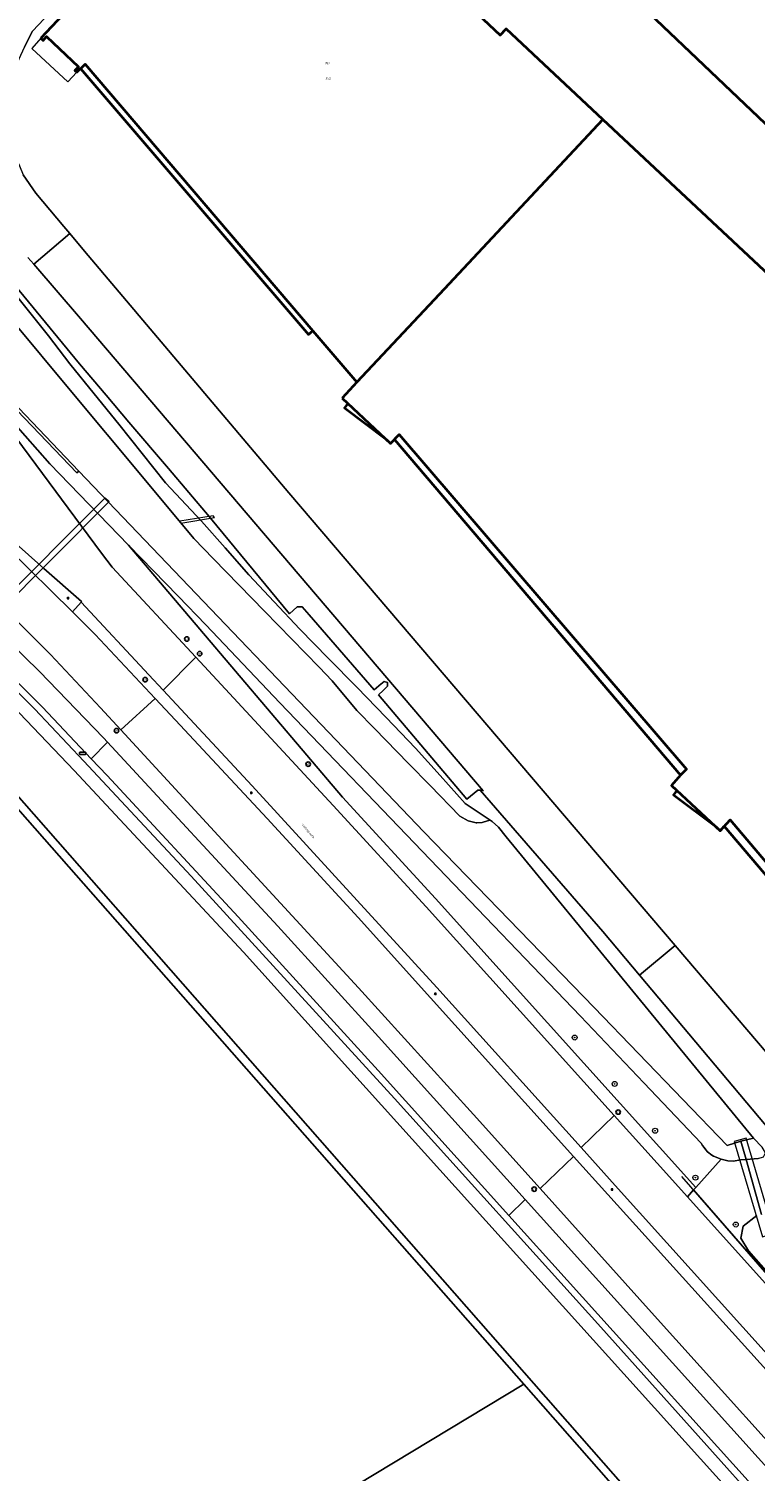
# Model space of a CAD drawing. Header units: metres. Extents: x 73718 to 76933, y 443658 to 446696.
# Tile 128 of 153: x 75514 to 75631, y 445738 to 445969. Entities that reach past the tile are written whole.
import ezdxf
from ezdxf.enums import TextEntityAlignment as Align

# ---------------------------------------------------------------- set-up
doc = ezdxf.new("R2010")
doc.units = ezdxf.units.M
for name, color, linetype, lineweight in [('B-WE-GK-BESCHOEIING-G', 130, 'GK-BESCHOEIING-SO', 18), ('B-WE-GK-KEERWAND_DAMWAND-G', 30, 'Continuous', 18), ('B-WE-GR-BOOM-S', 90, 'Continuous', 25), ('B-WE-GR-GRAS-GV', 60, 'Continuous', 13), ('B-WE-IE-MEUBILAIR-S', 7, 'Continuous', 25), ('B-WE-IE-MEUBILAIR_WEGMEUBILAIR-G', 7, 'Continuous', 18), ('B-WE-KW-KUNSTWERK_DUIKER-GV', 170, 'Continuous', 18), ('B-WE-OG-BEBOUWING-GV', 7, 'Continuous', 35), ('B-WE-OG-BEBOUWING-T18', 10, 'Continuous', 18), ('B-WE-OG-BEBOUWING_LUIFEL-GV', 7, 'Continuous', 18), ('B-WE-OG-TERREIN_ERF-GV', 7, 'Continuous', 18), ('B-WE-OG-TERREIN_OEVER-GV', 7, 'Continuous', 18), ('B-WE-OG-TOPOGRAFIE-T18', 10, 'Continuous', 18), ('B-WE-OG-WATER_SLOOT-GV', 120, 'Continuous', 18), ('B-WE-OG-WEG-GV', 7, 'Continuous', 18), ('B-WE-VH-GESLOTENVERHARDING-GV', 10, 'Continuous', 18), ('B-WE-VH-GESLOTENVERHARDING_ASFALT-GV', 10, 'Continuous', 18), ('B-WE-VH-OPENVERHARDING_BETONSTRAATSTEEN-GV', 30, 'Continuous', 18)]:
    doc.layers.add(name, color=color, linetype=linetype, lineweight=lineweight)
doc.styles.add('NLCS-ISO', font='NLCS-ISO.ttf')
doc.styles.add('NLCS-ISO-M200-T18', font='NLCS-ISO.ttf', dxfattribs={"height": 0.36})
doc.linetypes.add('GK-BESCHOEIING-SO', pattern='A,18,-3,[1,NLCS.SHX,S=0.6,R=0,X=0,Y=0],-3', length=24)

# ---------------------------------------------------------------- blocks, each defined once
blk = doc.blocks.new('SIE-MEUBILAIR_KAST-SO')
at = {"flags": 128}
blk.add_lwpolyline([(-2, -1), (2, -1, 0.414214), (2.5, -0.5), (2.5, 0.5, 0.414214), (2, 1), (-2, 1, 0.414214), (-2.5, 0.5), (-2.5, -0.5, 0.414214)], format="xyb", close=True, dxfattribs=at)
blk = doc.blocks.new('SIE-MEUBILAIR_PAAL_VERKEERSBORD-SO')
blk.add_circle((0, 0), 1.8)
at = {"style": 'NLCS-ISO'}
blk.add_text('vb', height=1.8, dxfattribs=at).set_placement((0, 0), align=Align.MIDDLE_CENTER)
blk = doc.blocks.new('SIE-MEUBILAIR_PAAL_LICHTMAST-SO')
for points in [[(-0.6, 0), (-1, 0)], [(-0.7, 0.7), (-0.4, 0.4)], [(0, 1), (0, 0.6)], [(0.4, 0.4), (0.7, 0.7)], [(1, 0), (0.6, 0)], [(-0.7, -0.7), (-0.4, -0.4)], [(0, -0.6), (0, -1)], [(0.4, -0.4), (0.7, -0.7)]]:
    blk.add_lwpolyline(points)
blk.add_circle((0, 0), 0.5)
blk = doc.blocks.new('SIE-MEUBILAIR_PAAL_HECTOMETER-SO')
blk.add_circle((0, 0), 1.8)
at = {"style": 'NLCS-ISO'}
blk.add_text('hm', height=1.8, dxfattribs=at).set_placement((0, 0), align=Align.MIDDLE_CENTER)
blk = doc.blocks.new('SGR-BOOM_GBKN-SO')
at = {"linetype": 'ByBlock', "lineweight": 18}
h = blk.add_hatch(color=0, dxfattribs=at)
h.dxf.hatch_style = 1
edge = h.paths.add_edge_path()
edge.add_arc((0, 0), 0.25, 0, 360)
at = {"color": 0, "linetype": 'ByBlock', "lineweight": 18}
for radius in [2, 0.25]:
    blk.add_circle((0, 0), radius, dxfattribs=at)
at = {"color": 0, "linetype": 'ByBlock', "lineweight": 18, "style": 'NLCS-ISO'}
blk.add_attdef('SOORT', (2.5, 0), '', height=1.5, dxfattribs=at)

msp = doc.modelspace()

# ---------------------------------------------------------------- linework, layer by layer
at = {"layer": 'B-WE-GK-BESCHOEIING-G', "flags": 128}
for points in [[(75455.674, 445914.017), (75458.46, 445911.177), (75463.047, 445906.602), (75475.873, 445894.561), (75484.058, 445886.871), (75497.396, 445874.729), (75500.981, 445871.397), (75510.782, 445861.51), (75521.732, 445850.023), (75521.74, 445850.016), (75548.872, 445820.85), (75658.47, 445699.202)], [(75773.742, 445548.368), (75511.76, 445846.951), (75489.729, 445872.168), (75483.262, 445879.585), (75479.674, 445883.294), (75475.046, 445887.914), (75459.355, 445902.717), (75450.251, 445911.554), (75449.491, 445912.372), (75449.644, 445913.31)], [(75628.589, 445790.542), (75626.351, 445789.873), (75605.058, 445812.015), (75577.76, 445840.181), (75522.479, 445898.044)]]:
    msp.add_lwpolyline(points, dxfattribs=at)
at = {"layer": 'B-WE-GK-KEERWAND_DAMWAND-G', "flags": 128}
msp.add_lwpolyline([(75502.091, 445919.37), (75503.249, 445918.159), (75522.479, 445898.044)], dxfattribs=at)
at = {"layer": 'B-WE-GR-GRAS-GV', "flags": 128}
for points in [[(75566.956, 445735.387), (75593.785, 445751.554), (75510.366, 445846.554), (75481.676, 445879.187), (75471.229, 445889.286), (75460.63, 445898.671), (75451.854, 445906.732), (75448.59, 445909.689), (75447.725, 445911.757), (75442.708, 445914.773), (75440.168, 445917.272), (75436.697, 445918.388), (75435.319, 445917.693), (75433.168, 445917.021), (75425.538, 445914.6), (75419.259, 445911.89), (75414.085, 445908.455), (75409.998, 445904.871), (75403.795, 445897.635), (75327.898, 445807.768)], [(75740.353, 445584.638), (75593.785, 445751.554), (75566.956, 445735.387)]]:
    msp.add_lwpolyline(points, dxfattribs=at)
at = {"layer": 'B-WE-IE-MEUBILAIR_WEGMEUBILAIR-G', "flags": 128}
msp.add_lwpolyline([(75748.155, 445640.875), (75744.331, 445644.903), (75730.84, 445659.675), (75706.707, 445686.426), (75677.267, 445719.154), (75647.879, 445751.804), (75619.095, 445784.882)], dxfattribs=at)
at = {"layer": 'B-WE-KW-KUNSTWERK_DUIKER-GV', "flags": 128}
for points in [[(75527.325, 445893.182), (75526.663, 445893.774), (75508.688, 445875.743), (75509.314, 445875.077)], [(75544.221, 445890.616), (75543.973, 445890.872), (75538.673, 445889.996), (75538.818, 445889.662)], [(75629.394, 445791.054), (75627.491, 445790.496), (75632.044, 445775.216), (75633.926, 445775.792)]]:
    msp.add_lwpolyline(points, close=True, dxfattribs=at)
at = {"layer": 'B-WE-OG-BEBOUWING-GV', "flags": 128}
for points in [[(75644.917, 446030.991), (75622.167, 446052.377), (75622.412, 446052.636), (75616.09, 446058.571), (75617.522, 446060.112), (75609.989, 446067.11), (75570.821, 446025.43), (75566.131, 446020.438), (75551.204, 446004.553), (75590.011, 445967.953), (75590.964, 445968.981), (75606.47, 445954.452), (75669.826, 445895.091)], [(75634.63, 445951.695), (75602.964, 445981.899), (75634.673, 446015.77)], [(75634.63, 445951.695), (75602.964, 445981.899), (75634.673, 446015.77)], [(75551.204, 446004.553), (75590.011, 445967.953), (75590.964, 445968.981), (75606.47, 445954.452), (75669.826, 445895.091)]]:
    msp.add_lwpolyline(points, dxfattribs=at)
for points in [[(75679.082, 445998.966), (75675.481, 446002.316), (75650.123, 446026.224), (75647.344, 446028.984), (75634.673, 446015.77), (75602.964, 445981.899), (75634.63, 445951.695)], [(75675.622, 446002.185), (75676.068, 446002.661), (75650.532, 446026.636), (75650.123, 446026.224), (75647.344, 446028.984), (75634.673, 446015.77), (75602.964, 445981.899), (75634.63, 445951.695), (75679.082, 445998.966)], [(75516.362, 445967.475), (75516.737, 445967.122), (75517.307, 445967.727), (75522.434, 445962.905), (75521.839, 445962.316), (75522.147, 445962.005), (75522.762, 445962.611), (75559.301, 445919.971), (75559.983, 445920.555), (75567.012, 445912.289), (75580.292, 445926.411), (75606.47, 445954.452), (75590.964, 445968.981), (75590.011, 445967.953), (75551.204, 446004.553)], [(75516.362, 445967.475), (75516.737, 445967.122), (75517.307, 445967.727), (75522.434, 445962.905), (75521.839, 445962.316), (75522.147, 445962.005), (75523.491, 445963.33), (75559.983, 445920.555), (75567.012, 445912.289), (75580.292, 445926.411), (75606.47, 445954.452), (75590.964, 445968.981), (75590.011, 445967.953), (75551.204, 446004.553)], [(75564.687, 445909.724), (75565.575, 445908.891), (75565.033, 445908.174), (75571.755, 445903.098), (75572.443, 445902.453), (75573.06, 445903.111), (75618.917, 445849.279), (75617.441, 445847.616), (75618.317, 445846.799), (75617.783, 445846.091), (75624.532, 445841.004), (75625.227, 445840.356), (75625.908, 445841.087), (75657.63, 445803.769), (75656.364, 445802.392), (75663.926, 445795.313), (75689.237, 445822.64), (75716.273, 445851.519), (75669.826, 445895.091), (75606.47, 445954.452), (75580.292, 445926.411), (75567.012, 445912.289)], [(75564.687, 445909.724), (75572.443, 445902.453), (75573.815, 445903.917), (75619.834, 445850.24), (75618.917, 445849.279), (75617.441, 445847.616), (75625.227, 445840.356), (75626.832, 445842.078), (75658.514, 445804.652), (75657.63, 445803.769), (75656.364, 445802.392), (75663.926, 445795.313), (75665.446, 445796.954), (75689.237, 445822.64), (75716.273, 445851.519), (75669.826, 445895.091), (75606.47, 445954.452), (75580.292, 445926.411), (75567.012, 445912.289)]]:
    msp.add_lwpolyline(points, close=True, dxfattribs=at)
at = {"layer": 'B-WE-OG-BEBOUWING_LUIFEL-GV', "flags": 128}
msp.add_lwpolyline([(75516.737, 445967.122), (75516.362, 445967.475), (75514.943, 445965.846), (75520.694, 445960.455), (75522.147, 445962.005), (75521.839, 445962.316), (75522.434, 445962.905), (75517.307, 445967.727)], close=True, dxfattribs=at)
at = {"layer": 'B-WE-OG-TERREIN_ERF-GV', "flags": 128}
for points in [[(75553.45, 446009.351), (75515.037, 445968.591), (75513.767, 445966.098), (75512.237, 445962.729), (75511.445, 445959.479), (75511.043, 445955.919), (75511.27, 445952.343), (75512.12, 445948.862), (75512.941, 445947.001), (75513.567, 445945.584), (75515.566, 445942.61), (75520.08, 445937.299), (75521.028, 445936.139), (75523.399, 445933.313), (75556.122, 445894.549), (75618.022, 445821.961), (75660.883, 445771.698)], [(75658.514, 445804.652), (75626.832, 445842.078), (75625.227, 445840.356), (75617.441, 445847.616), (75618.917, 445849.279), (75619.834, 445850.24), (75573.815, 445903.917), (75572.443, 445902.453), (75564.687, 445909.724), (75567.012, 445912.289), (75559.983, 445920.555), (75523.491, 445963.33), (75522.147, 445962.005), (75521.839, 445962.316), (75522.434, 445962.905), (75517.307, 445967.727), (75516.737, 445967.122), (75516.362, 445967.475), (75551.204, 446004.553)]]:
    msp.add_lwpolyline(points, dxfattribs=at)
at = {"layer": 'B-WE-OG-TERREIN_OEVER-GV', "flags": 128}
for points in [[(75509.975, 445924.393), (75522.966, 445908.773), (75530.791, 445899.364), (75540.881, 445887.231), (75544.074, 445883.95), (75552.244, 445875.556), (75560.96, 445866.601), (75563.086, 445864.416), (75567.046, 445859.631), (75569.869, 445856.731), (75575.311, 445851.139), (75578.752, 445847.604), (75583.529, 445842.696), (75584.848, 445841.948), (75586.121, 445841.598), (75586.231, 445841.603), (75586.259, 445841.605), (75587.124, 445841.646), (75587.985, 445841.928), (75588.365, 445842.052), (75584.398, 445844.742), (75580.382, 445849.192), (75576.407, 445853.597), (75571.704, 445858.517), (75567.048, 445863.388), (75562.453, 445868.055), (75557.905, 445872.675), (75553.781, 445877.052), (75549.698, 445881.386), (75545.9, 445885.727), (75542.139, 445890.025), (75536.38, 445896.144), (75532.618, 445900.883), (75528.893, 445905.575), (75524.949, 445910.423), (75521.045, 445915.222), (75517.59, 445919.757), (75512.719, 445925.865)], [(75625.408, 445787.684), (75626.481, 445787.404), (75627.353, 445787.35), (75628.565, 445787.537), (75629.414, 445787.597), (75628.589, 445790.542), (75626.351, 445789.873), (75605.058, 445812.015), (75577.76, 445840.181), (75522.479, 445898.044), (75522.158, 445897.74), (75501.722, 445919.059)], [(75501.961, 445917.158), (75517.846, 445899.212), (75530.448, 445886.171), (75538.38, 445877.962), (75542.817, 445873.371), (75554.672, 445860.864), (75602.872, 445810.624), (75613.031, 445799.918), (75622.225, 445790.229)], [(75773.742, 445548.368), (75511.76, 445846.951), (75489.729, 445872.168), (75483.262, 445879.585), (75479.674, 445883.294), (75475.046, 445887.914), (75459.355, 445902.717), (75450.251, 445911.554), (75449.491, 445912.372), (75449.644, 445913.31), (75449.022, 445913.471), (75447.875, 445913.367), (75447.725, 445911.757), (75448.59, 445909.689), (75451.854, 445906.732), (75460.63, 445898.671), (75471.229, 445889.286), (75481.676, 445879.187), (75510.366, 445846.554), (75593.785, 445751.554), (75740.353, 445584.638)], [(75648.821, 445713.034), (75606.113, 445760.716), (75573.051, 445797.384), (75540.472, 445833.038), (75523.263, 445851.494), (75515.428, 445859.854), (75504.11, 445871.212), (75486.671, 445887.366), (75463.902, 445908.756), (75459.646, 445912.889), (75457.013, 445915.283), (75455.674, 445914.017), (75458.46, 445911.177), (75463.047, 445906.602), (75475.873, 445894.561), (75484.058, 445886.871), (75497.396, 445874.729), (75500.981, 445871.397), (75510.782, 445861.51), (75521.732, 445850.023), (75521.74, 445850.016), (75548.872, 445820.85), (75658.47, 445699.202)], [(75624.203, 445788.165), (75625.408, 445787.684)], [(75631.145, 445778.607), (75628.928, 445776.945), (75628.579, 445774.976), (75629.805, 445772.96), (75633.765, 445768.478)]]:
    msp.add_lwpolyline(points, dxfattribs=at)
msp.add_lwpolyline([(75630.567, 445791.029), (75628.589, 445790.542), (75629.414, 445787.597), (75631.352, 445787.785), (75632.185, 445788.023), (75632.542, 445788.658), (75632.128, 445789.311), (75631.982, 445789.591)], close=True, dxfattribs=at)
at = {"layer": 'B-WE-OG-TERREIN_OEVER-GV'}
for points in [[(75622.225, 445790.229, 0.0653241), (75623.222, 445788.868)], [(75623.222, 445788.868, 0.0926602), (75624.203, 445788.165)]]:
    msp.add_lwpolyline(points, format="xyb", dxfattribs=at)
at = {"layer": 'B-WE-OG-WATER_SLOOT-GV', "flags": 128}
for points in [[(75503.249, 445918.159), (75522.479, 445898.044), (75577.76, 445840.181), (75605.058, 445812.015), (75626.351, 445789.873), (75628.589, 445790.542), (75630.567, 445791.029), (75590.971, 445839.389), (75589.726, 445840.91), (75588.722, 445841.814), (75588.365, 445842.052), (75587.985, 445841.928), (75587.124, 445841.646), (75586.259, 445841.605), (75586.231, 445841.603), (75586.121, 445841.598), (75584.848, 445841.948), (75583.529, 445842.696), (75578.752, 445847.604), (75575.311, 445851.139), (75569.869, 445856.731), (75567.046, 445859.631), (75563.086, 445864.416), (75560.96, 445866.601), (75552.244, 445875.556), (75544.074, 445883.95), (75540.881, 445887.231), (75530.791, 445899.364), (75522.966, 445908.773), (75509.975, 445924.393)], [(75658.47, 445699.202), (75548.872, 445820.85), (75521.74, 445850.016), (75521.732, 445850.023), (75510.782, 445861.51)], [(75511.76, 445846.951), (75773.742, 445548.368)]]:
    msp.add_lwpolyline(points, dxfattribs=at)
at = {"layer": 'B-WE-OG-WEG-GV', "flags": 128}
for points in [[(75530.448, 445886.171), (75517.846, 445899.212), (75501.961, 445917.158), (75501.617, 445917.82), (75501.488, 445918.316), (75501.465, 445919.596), (75501.578, 445920.076), (75501.909, 445920.73), (75504.232, 445923.433), (75504.815, 445923.82), (75504.993, 445923.854), (75503.67, 445925.21), (75503.375, 445924.956), (75496.446, 445925.043), (75494.118, 445927.397), (75477.155, 445945.193), (75460.255, 445962.957), (75457.711, 445965.843), (75456.492, 445967.462), (75452.578, 445972.717)], [(75426.161, 445937.764), (75429.638, 445937.789), (75429.749, 445936.216), (75429.737, 445936.068), (75434.619, 445936.235), (75437.768, 445936.366), (75440.525, 445936.238), (75442.818, 445935.407), (75444.523, 445934.36), (75446.512, 445932.502), (75456.633, 445922.753), (75472.805, 445907.075), (75487.032, 445893.564), (75504.016, 445877.722), (75516.147, 445865.894), (75526.442, 445855.238), (75527.056, 445854.573), (75554.344, 445825.044), (75570.501, 445807.268), (75593.978, 445781.172), (75626.948, 445744.617), (75647.889, 445721.346)], [(75637.452, 445787.275), (75612.338, 445817.189), (75606.468, 445824.18), (75586.808, 445846.87), (75586.416, 445846.87), (75584.639, 445845.419), (75570.484, 445862.166), (75571.218, 445862.865), (75571.937, 445863.559), (75571.948, 445864.118), (75571.425, 445864.31), (75570.605, 445863.628), (75570.532, 445863.568), (75569.802, 445862.962), (75559.402, 445874.984), (75558.286, 445876.274), (75558.08, 445876.277), (75557.472, 445876.288), (75556.219, 445875.157), (75543.583, 445890.506), (75543.342, 445890.774), (75536.823, 445898.452), (75530.471, 445905.885), (75526.837, 445910.215), (75522.597, 445915.266), (75510.904, 445929.389)], [(75512.719, 445925.865), (75517.59, 445919.757), (75521.045, 445915.222), (75524.949, 445910.423), (75528.893, 445905.575), (75532.618, 445900.883), (75536.38, 445896.144), (75542.139, 445890.025), (75545.9, 445885.727), (75549.698, 445881.386), (75553.781, 445877.052), (75557.905, 445872.675), (75562.453, 445868.055), (75567.048, 445863.388), (75571.704, 445858.517), (75576.407, 445853.597), (75580.382, 445849.192), (75584.398, 445844.742), (75588.365, 445842.052), (75588.722, 445841.814), (75589.726, 445840.91), (75590.971, 445839.389), (75630.567, 445791.029), (75631.982, 445789.591)], [(75450.527, 445921.625), (75453.711, 445918.519), (75455.544, 445916.817), (75457.013, 445915.283), (75459.646, 445912.889), (75463.902, 445908.756), (75486.671, 445887.366), (75504.11, 445871.212), (75515.428, 445859.854), (75523.263, 445851.494), (75540.472, 445833.038), (75573.051, 445797.384), (75606.113, 445760.716), (75648.821, 445713.034), (75653.124, 445708.267), (75653.947, 445708.977), (75650.127, 445713.246), (75634.68, 445730.641), (75600.736, 445768.244)], [(75600.736, 445768.244), (75591.385, 445778.622), (75570.423, 445801.885), (75547.987, 445826.526), (75526.985, 445849.231), (75524.463, 445851.899), (75516.66, 445860.154), (75508.295, 445868.521), (75496.777, 445879.498), (75484.982, 445890.531), (75466.502, 445908.111), (75455.564, 445918.735), (75453.014, 445921.111), (75452.396, 445921.434)], [(75512.373, 445903.441), (75526.085, 445884.864), (75527.824, 445882.61), (75541.194, 445868.19), (75545.27, 445863.794), (75563.246, 445844.402), (75578.125, 445828.131), (75608.273, 445794.647), (75615.139, 445787.021), (75619.993, 445781.631), (75620.972, 445782.725), (75621.334, 445783.13), (75579.606, 445829.475), (75564.717, 445845.757), (75530.448, 445886.171)], [(75530.448, 445886.171), (75564.717, 445845.757), (75579.606, 445829.475), (75621.334, 445783.13), (75625.408, 445787.684), (75624.203, 445788.165)], [(75622.225, 445790.229), (75613.031, 445799.918), (75602.872, 445810.624), (75554.672, 445860.864), (75542.817, 445873.371), (75538.38, 445877.962), (75530.448, 445886.171)], [(75614.744, 445762.545), (75596.399, 445782.94), (75585.71, 445794.823), (75567.3, 445815.163), (75529.2, 445856.552), (75525.963, 445860.068), (75517.913, 445868.618), (75509.233, 445877.304)], [(75637.172, 445751.537), (75608.424, 445783.453), (75602.96, 445789.52), (75579.842, 445815.187), (75550.236, 445847.559), (75535.977, 445862.896), (75533.705, 445865.34), (75522.823, 445877.035), (75521.438, 445875.481), (75525.08, 445871.853), (75534.713, 445861.54), (75537.951, 445858.073), (75552.642, 445842.289), (75567.22, 445826.406), (75578.815, 445813.546), (75601.756, 445788.119), (75607.256, 445782.023), (75636.131, 445749.972)], [(75631.888, 445778.77), (75629.414, 445787.597), (75628.565, 445787.537), (75627.353, 445787.35), (75626.481, 445787.404), (75625.408, 445787.684), (75621.334, 445783.13), (75620.972, 445782.725), (75647.879, 445751.804)], [(75631.352, 445787.785), (75629.414, 445787.597), (75631.888, 445778.77)], [(75647.879, 445751.804), (75620.972, 445782.725), (75619.993, 445781.631), (75650.226, 445748.062)], [(75633.765, 445768.478), (75629.805, 445772.96), (75628.579, 445774.976), (75628.928, 445776.945), (75631.145, 445778.607)], [(75643.531, 445730.558), (75614.744, 445762.545)]]:
    msp.add_lwpolyline(points, dxfattribs=at)
at = {"layer": 'B-WE-OG-WEG-GV'}
for points in [[(75623.222, 445788.868, -0.0653241), (75622.225, 445790.229)], [(75624.203, 445788.165, -0.0926602), (75623.222, 445788.868)]]:
    msp.add_lwpolyline(points, format="xyb", dxfattribs=at)
at = {"layer": 'B-WE-VH-GESLOTENVERHARDING-GV', "flags": 128}
msp.add_lwpolyline([(75503.249, 445918.159), (75502.091, 445919.37), (75501.722, 445919.059), (75522.158, 445897.74), (75522.479, 445898.044)], close=True, dxfattribs=at)
at = {"layer": 'B-WE-VH-GESLOTENVERHARDING_ASFALT-GV', "flags": 128}
for points in [[(75513.767, 445966.098), (75515.037, 445968.591), (75553.45, 446009.351)], [(75514.32, 445932.324), (75515.242, 445931.253), (75521.028, 445936.139), (75520.08, 445937.299), (75515.566, 445942.61), (75513.567, 445945.584)], [(75452.396, 445921.434), (75453.014, 445921.111), (75455.564, 445918.735), (75466.502, 445908.111), (75484.982, 445890.531), (75496.777, 445879.498), (75508.295, 445868.521), (75516.66, 445860.154), (75524.463, 445851.899), (75527.056, 445854.573), (75526.442, 445855.238), (75516.147, 445865.894), (75504.016, 445877.722)]]:
    msp.add_lwpolyline(points, dxfattribs=at)
for points in [[(75506.986, 445910.432), (75504.344, 445913.359), (75496.468, 445921.933), (75490.08, 445928.633), (75484.028, 445935.124), (75476.263, 445943.457), (75465.719, 445933.689), (75479.66, 445918.74), (75496.676, 445900.389), (75516.879, 445882.431), (75522.902, 445877.123), (75522.823, 445877.035), (75533.705, 445865.34), (75535.977, 445862.896), (75541.194, 445868.19), (75527.824, 445882.61), (75526.085, 445884.864), (75512.373, 445903.441), (75508.965, 445907.978)], [(75618.022, 445821.961), (75556.122, 445894.549), (75523.399, 445933.313), (75521.028, 445936.139), (75515.242, 445931.253), (75522.743, 445922.532), (75587.245, 445846.73), (75586.909, 445846.902), (75586.808, 445846.87), (75606.468, 445824.18), (75612.338, 445817.189)], [(75494.161, 445901.205), (75486.076, 445908.705), (75480.999, 445913.509), (75470.904, 445923.302), (75465.315, 445928.972), (75462.985, 445931.307), (75458.201, 445925.67), (75464.655, 445919.188), (75475.36, 445908.773), (75486.343, 445898.444), (75498.352, 445887.477), (75509.233, 445877.304), (75517.913, 445868.618), (75525.963, 445860.068), (75529.2, 445856.552), (75534.713, 445861.54), (75525.08, 445871.853), (75521.438, 445875.481), (75511.132, 445885.645), (75505.978, 445890.391), (75499.332, 445896.468)], [(75563.246, 445844.402), (75545.27, 445863.794), (75541.194, 445868.19), (75535.977, 445862.896), (75550.236, 445847.559), (75579.842, 445815.187), (75602.96, 445789.52), (75608.273, 445794.647), (75578.125, 445828.131)], [(75552.642, 445842.289), (75537.951, 445858.073), (75534.713, 445861.54), (75529.2, 445856.552), (75567.3, 445815.163), (75585.71, 445794.823), (75596.399, 445782.94), (75601.756, 445788.119), (75578.815, 445813.546), (75567.22, 445826.406)], [(75570.501, 445807.268), (75554.344, 445825.044), (75527.056, 445854.573), (75524.463, 445851.899), (75526.985, 445849.231), (75547.987, 445826.526), (75570.423, 445801.885), (75591.385, 445778.622), (75593.978, 445781.172)], [(75612.338, 445817.189), (75637.452, 445787.275), (75638.398, 445788.047), (75654.13, 445769.651), (75717.707, 445709.671), (75721.96, 445714.159), (75663.122, 445769.549), (75660.883, 445771.698), (75618.022, 445821.961)], [(75619.993, 445781.631), (75615.139, 445787.021), (75608.273, 445794.647), (75602.96, 445789.52), (75608.424, 445783.453), (75637.172, 445751.537), (75666.061, 445719.427), (75666.298, 445719.163), (75669.227, 445715.904), (75674.704, 445720.834), (75672.049, 445723.776), (75671.636, 445724.236), (75650.226, 445748.062)], [(75636.131, 445749.972), (75607.256, 445782.023), (75601.756, 445788.119), (75596.399, 445782.94), (75614.744, 445762.545), (75643.531, 445730.558), (75659.025, 445713.358), (75659.828, 445712.466), (75662.535, 445709.463), (75667.965, 445714.561), (75665.246, 445717.583), (75664.668, 445718.225)], [(75593.978, 445781.172), (75591.385, 445778.622), (75600.736, 445768.244), (75634.68, 445730.641), (75650.127, 445713.246), (75653.947, 445708.977), (75657.442, 445705.071), (75660.13, 445707.51), (75659.215, 445708.531), (75656.712, 445711.363), (75647.889, 445721.346), (75626.948, 445744.617)]]:
    msp.add_lwpolyline(points, close=True, dxfattribs=at)
at = {"layer": 'B-WE-VH-OPENVERHARDING_BETONSTRAATSTEEN-GV', "flags": 128}
for points in [[(75438.734, 445956.484), (75445.086, 445949.705), (75454.292, 445940.017), (75462.985, 445931.307), (75465.315, 445928.972), (75470.904, 445923.302), (75480.999, 445913.509), (75486.076, 445908.705), (75494.161, 445901.205), (75499.332, 445896.468), (75505.978, 445890.391), (75511.132, 445885.645), (75521.438, 445875.481), (75522.823, 445877.035), (75522.902, 445877.123), (75516.879, 445882.431), (75496.676, 445900.389), (75479.66, 445918.74)], [(75510.904, 445929.389), (75522.597, 445915.266), (75526.837, 445910.215), (75530.471, 445905.885), (75536.823, 445898.452), (75543.342, 445890.774), (75543.583, 445890.506), (75556.219, 445875.157), (75557.472, 445876.288), (75558.08, 445876.277), (75558.286, 445876.274), (75559.402, 445874.984), (75569.802, 445862.962), (75570.532, 445863.568), (75570.605, 445863.628), (75571.425, 445864.31), (75571.948, 445864.118), (75571.937, 445863.559), (75571.218, 445862.865), (75570.484, 445862.166), (75584.639, 445845.419), (75586.416, 445846.87), (75586.808, 445846.87), (75586.909, 445846.902), (75587.245, 445846.73), (75522.743, 445922.532), (75515.242, 445931.253), (75514.32, 445932.324)]]:
    msp.add_lwpolyline(points, dxfattribs=at)

# ---------------------------------------------------------------- block references
at = {"layer": 'B-WE-GR-BOOM-S', "xscale": 0.2, "yscale": 0.2, "zscale": 0.2}
for p in [(75601.936, 445807.181), (75608.34, 445799.736), (75614.815, 445792.232), (75621.285, 445784.704), (75627.753, 445777.178)]:
    msp.add_blockref('SGR-BOOM_GBKN-SO', p, dxfattribs=at)
at = {"layer": 'B-WE-IE-MEUBILAIR-S', "xscale": 0.2, "yscale": 0.2, "zscale": 0.2}
for name, p in [('SIE-MEUBILAIR_PAAL_LICHTMAST-SO', (75520.739, 445877.65)), ('SIE-MEUBILAIR_PAAL_VERKEERSBORD-SO', (75539.764, 445871.099)), ('SIE-MEUBILAIR_PAAL_HECTOMETER-SO', (75541.833, 445868.761)), ('SIE-MEUBILAIR_PAAL_VERKEERSBORD-SO', (75533.088, 445864.589)), ('SIE-MEUBILAIR_PAAL_HECTOMETER-SO', (75528.493, 445856.41)), ('SIE-MEUBILAIR_KAST-SO', (75523.092, 445852.753)), ('SIE-MEUBILAIR_PAAL_VERKEERSBORD-SO', (75559.235, 445851.024)), ('SIE-MEUBILAIR_PAAL_LICHTMAST-SO', (75550.113, 445846.417)), ('SIE-MEUBILAIR_PAAL_LICHTMAST-SO', (75579.61, 445814.19)), ('SIE-MEUBILAIR_PAAL_HECTOMETER-SO', (75608.912, 445795.219)), ('SIE-MEUBILAIR_PAAL_HECTOMETER-SO', (75595.451, 445782.861)), ('SIE-MEUBILAIR_PAAL_LICHTMAST-SO', (75607.926, 445782.81))]:
    msp.add_blockref(name, p, dxfattribs=at)

# ---------------------------------------------------------------- texts
at = {"layer": 'B-WE-OG-BEBOUWING-T18', "style": 'NLCS-ISO-M200-T18'}
for p in [(75562.301, 445963.458), (75562.423, 445961.031)]:
    msp.add_text('352', height=0.36, dxfattribs=at).set_placement(p, align=Align.MIDDLE)
at = {"layer": 'B-WE-OG-TOPOGRAFIE-T18', "style": 'NLCS-ISO-M200-T18'}
msp.add_text('Veilingroute', height=0.36, rotation=310.6, dxfattribs=at).set_placement((75559.172, 445840.299), align=Align.MIDDLE)

doc.saveas('drawing.dxf')
